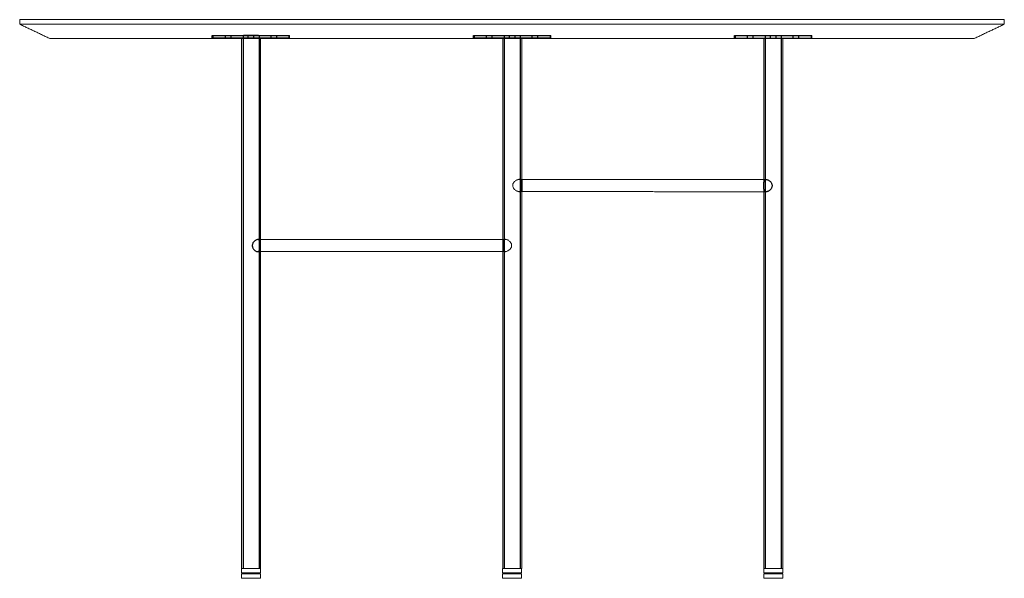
# Model space of a CAD drawing. Header units: millimetres. Extents: x -1524 to 1565, y -1495 to 941.
# Tile 6 of 7: x -1524 to -224, y 204 to 941. Entities that reach past the tile are written whole.
import ezdxf

# ---------------------------------------------------------------- set-up
doc = ezdxf.new("R2010")
doc.units = ezdxf.units.MM
doc.header["$MEASUREMENT"] = 0
doc.layers.add('Make2D$hidden$lines', color=7, linetype='Continuous', true_color=0xffffff)
doc.layers.add('Make2D$visible$lines', color=7, linetype='Continuous', lineweight=15, true_color=0x000000)

msp = doc.modelspace()

# ---------------------------------------------------------------- linework, layer by layer
at = {"layer": 'Make2D$hidden$lines'}
for points, weights, knots in [([(-1270.2, 920.1), (-1270.2, 920.1), (-1219.2, 920.1), (-1168.5, 920.1), (-1168.2, 920.1)], [0.99772071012, 0.707106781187, 1, 0.708250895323, 0.99772071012], [79.797681, 79.797681, 79.797681, 160.065065, 160.065065, 240.018906, 240.018906, 240.018906]), ([(-1168.8, 916.6), (-1168.8, 916.6), (-1168.8, 916.6), (-1171, 916.6), (-1220.9, 916.6), (-1268.4, 916.6), (-1268.8, 916.6)], [0.980129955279, 0.989702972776, 1, 0.707106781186, 1, 0.71740380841, 0.980129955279], [75.778651, 75.778651, 75.778651, 78.539816, 78.539816, 157.079633, 157.079633, 232.858284, 232.858284, 232.858284]), ([(-925, 920.1), (-925, 920.1), (-874, 920.1), (-823.3, 920.1), (-823, 920.1)], [0.99772071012, 0.707106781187, 1, 0.708250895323, 0.99772071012], [79.797681, 79.797681, 79.797681, 160.065065, 160.065065, 240.018906, 240.018906, 240.018906]), ([(-824, 916.6), (-824, 916.6), (-824.1, 916.6), (-826.2, 916.6), (-876.2, 916.6), (-923.7, 916.6), (-924, 916.6)], [0.980129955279, 0.989702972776, 1, 0.707106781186, 1, 0.71740380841, 0.980129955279], [75.778651, 75.778651, 75.778651, 78.539816, 78.539816, 157.079633, 157.079633, 232.858284, 232.858284, 232.858284]), ([(-580.4, 920.1), (-580.4, 920.1), (-529.4, 920.1), (-478.7, 920.1), (-478.4, 920.1)], [0.99772071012, 0.707106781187, 1, 0.708250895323, 0.99772071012], [79.797681, 79.797681, 79.797681, 160.065065, 160.065065, 240.018906, 240.018906, 240.018906]), ([(-579.4, 916.6), (-579.4, 916.6), (-579.4, 916.6), (-577.2, 916.6), (-527.3, 916.6), (-479.8, 916.6), (-479.4, 916.6)], [0.980129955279, 0.989702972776, 1, 0.707106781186, 1, 0.71740380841, 0.980129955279], [75.778651, 75.778651, 75.778651, 78.539816, 78.539816, 157.079633, 157.079633, 232.858284, 232.858284, 232.858284])]:
    msp.add_rational_spline(points, weights, degree=2, knots=knots, dxfattribs=at)
for points in [[(-1270.2, 916.2), (-1270.2, 918.1), (-1270.2, 920.1)], [(-1268.8, 916.6), (-1268.8, 918.3), (-1268.8, 920.1)], [(-1252.5, 916.6), (-1252.5, 918.3), (-1252.5, 920.1)], [(-1245, 916.6), (-1245, 918.3), (-1245, 920.1)], [(-1231.3, 916.6), (-1231.3, 916.4), (-1231.3, 916.2)], [(-1229.3, 920.1), (-1229.3, 568.3), (-1229.3, 216.6)], [(-1218.1, 920.1), (-1223.5, 920.1), (-1228.8, 920.1)], [(-1222.5, 916.6), (-1222.5, 918.3), (-1222.5, 920.1)], [(-1215, 916.6), (-1215, 918.3), (-1215, 920.1)], [(-1208.3, 920.1), (-1208.3, 568.3), (-1208.3, 216.6)], [(-1206.3, 916.6), (-1206.3, 916.4), (-1206.3, 916.2)], [(-1192.5, 916.6), (-1192.5, 918.3), (-1192.5, 920.1)], [(-1185, 916.6), (-1185, 918.3), (-1185, 920.1)], [(-1168.8, 920.1), (-1168.8, 918.3), (-1168.8, 916.6)], [(-1168.2, 916.2), (-1168.2, 918.1), (-1168.2, 920.1)], [(-925, 916.2), (-925, 918.1), (-925, 920.1)], [(-924, 916.6), (-924, 918.3), (-924, 920.1)], [(-907.8, 916.6), (-907.8, 918.3), (-907.8, 920.1)], [(-900.3, 916.6), (-900.3, 918.3), (-900.3, 920.1)], [(-886.5, 916.6), (-886.5, 916.4), (-886.5, 916.2)], [(-884.5, 920.1), (-884.5, 568.3), (-884.5, 216.6)], [(-877.8, 916.6), (-877.8, 918.3), (-877.8, 920.1)], [(-870.3, 916.6), (-870.3, 918.3), (-870.3, 920.1)], [(-863.5, 920.1), (-863.5, 568.3), (-863.5, 216.6)], [(-861.5, 916.6), (-861.5, 916.4), (-861.5, 916.2)], [(-847.8, 916.6), (-847.8, 918.3), (-847.8, 920.1)], [(-840.3, 916.6), (-840.3, 918.3), (-840.3, 920.1)], [(-824, 920.1), (-824, 918.3), (-824, 916.6)], [(-823, 916.2), (-823, 918.1), (-823, 920.1)], [(-580.4, 916.2), (-580.4, 918.1), (-580.4, 920.1)], [(-579.4, 916.6), (-579.4, 918.3), (-579.4, 920.1)], [(-563.2, 916.6), (-563.2, 918.3), (-563.2, 920.1)], [(-555.7, 916.6), (-555.7, 918.3), (-555.7, 920.1)], [(-541.9, 916.6), (-541.9, 916.4), (-541.9, 916.2)], [(-539.9, 920.1), (-539.9, 568.3), (-539.9, 216.6)], [(-533.2, 916.6), (-533.2, 918.3), (-533.2, 920.1)], [(-525.7, 916.6), (-525.7, 918.3), (-525.7, 920.1)], [(-518.9, 920.1), (-518.9, 568.3), (-518.9, 216.6)], [(-516.9, 916.6), (-516.9, 916.4), (-516.9, 916.2)], [(-503.2, 916.6), (-503.2, 918.3), (-503.2, 920.1)], [(-495.7, 916.6), (-495.7, 918.3), (-495.7, 920.1)], [(-479.4, 920.1), (-479.4, 918.3), (-479.4, 916.6)], [(-478.4, 916.2), (-478.4, 918.1), (-478.4, 920.1)], [(-861.5, 730.2), (-861.5, 722.2), (-861.5, 714.2)], [(-541.9, 730), (-540.2, 730), (-538.5, 730)], [(-538.5, 714), (-540.2, 714), (-541.9, 714)], [(-1209.6, 650.9), (-1208, 650.9), (-1206.3, 650.9)], [(-886.5, 651.1), (-886.5, 643.1), (-886.5, 635.1)], [(-1206.3, 634.9), (-1208, 634.9), (-1209.6, 634.9)]]:
    msp.add_open_spline(points, degree=2, dxfattribs=at)
msp.add_rational_spline([(-1209, 920.1), (-1208.9, 920.1), (-1218.1, 920.1)], [0.973828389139, 0.720836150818, 1], degree=2, dxfattribs=at)
for points, knots in [([(-861.6, 722.2), (-861.6, 722.9), (-861.7, 724.2), (-861.8, 725.8), (-862, 727.2), (-862.4, 728.3), (-862.9, 729.1), (-863.6, 729.8), (-864.4, 730.2), (-865, 730.2), (-865.4, 730.2)], [0, 0, 0, 0, 2.090689, 3.672376, 4.982764, 6.160936, 7.123315, 8.01197, 8.910725, 9.867719, 9.867719, 9.867719, 9.867719]), ([(-530.9, 722), (-530.9, 722.5), (-531, 723.4), (-531.5, 724.8), (-532.2, 726.2), (-533.2, 727.4), (-534.4, 728.5), (-535.8, 729.3), (-537.1, 729.9), (-538, 730), (-538.5, 730), (-538.8, 730), (-539.4, 730), (-540.2, 729.6), (-540.8, 729), (-541.3, 728.1), (-541.6, 727.1), (-541.8, 725.8), (-541.9, 724.5), (-541.9, 723.2), (-541.9, 722.4), (-541.9, 722), (-541.9, 721.6), (-541.9, 720.9), (-541.9, 719.6), (-541.8, 718.3), (-541.6, 717), (-541.3, 715.9), (-540.8, 715.1), (-540.2, 714.5), (-539.4, 714.1), (-538.8, 714), (-538.5, 714), (-538, 714), (-537.1, 714.2), (-535.8, 714.7), (-534.4, 715.6), (-533.2, 716.7), (-532.2, 717.9), (-531.5, 719.3), (-531, 720.6), (-530.9, 721.6), (-530.9, 722)], [0, 0, 0, 0, 1.408506, 2.837763, 4.351904, 5.940115, 7.592715, 9.201056, 10.662897, 11.955778, 11.955778, 11.955778, 12.863847, 13.747832, 14.618208, 15.54125, 16.590457, 17.866555, 19.490408, 20.50863, 21.72483, 21.72483, 21.72483, 22.97202, 23.982756, 25.547891, 26.829179, 27.916788, 28.890766, 29.740694, 30.562316, 31.491414, 31.491414, 31.491414, 32.753584, 34.250139, 35.877603, 37.546168, 39.133503, 40.618064, 42.071117, 43.445561, 43.445561, 43.445561, 43.445561]), ([(-865.4, 714.2), (-865, 714.2), (-864.4, 714.3), (-863.6, 714.7), (-862.9, 715.4), (-862.4, 716.2), (-862, 717.3), (-861.8, 718.6), (-861.7, 720.3), (-861.6, 721.6), (-861.6, 722.2)], [0, 0, 0, 0, 0.935001, 1.852846, 2.761857, 3.71881, 4.827009, 6.129336, 7.807102, 9.871641, 9.871641, 9.871641, 9.871641]), ([(-1217.2, 642.9), (-1217.2, 643.4), (-1217.1, 644.3), (-1216.7, 645.7), (-1215.9, 647), (-1214.9, 648.2), (-1213.7, 649.3), (-1212.4, 650.2), (-1211.1, 650.7), (-1210.1, 650.9), (-1209.7, 650.9), (-1209.4, 650.9), (-1208.8, 650.8), (-1208, 650.4), (-1207.4, 649.8), (-1206.9, 649), (-1206.6, 647.9), (-1206.4, 646.7), (-1206.3, 645.4), (-1206.3, 644.1), (-1206.3, 643.3), (-1206.3, 642.9), (-1206.3, 642.5), (-1206.3, 641.7), (-1206.3, 640.4), (-1206.4, 639.2), (-1206.6, 637.9), (-1206.9, 636.8), (-1207.4, 635.9), (-1208, 635.3), (-1208.8, 635), (-1209.4, 634.9), (-1209.7, 634.9), (-1210.1, 634.9), (-1211, 635), (-1212.4, 635.6), (-1213.7, 636.5), (-1215, 637.6), (-1215.9, 638.8), (-1216.7, 640.1), (-1217.1, 641.5), (-1217.2, 642.4), (-1217.2, 642.9)], [0, 0, 0, 0, 1.407386, 2.835673, 4.348634, 5.935193, 7.585726, 9.191065, 10.648965, 11.937124, 11.937124, 11.937124, 12.842152, 13.722879, 14.590432, 15.51125, 16.55878, 17.833722, 19.381102, 20.436001, 21.693148, 21.693148, 21.693148, 22.941459, 23.952613, 25.51735, 26.797544, 27.883362, 28.85495, 29.70212, 30.520724, 31.446674, 31.446674, 31.446674, 32.704187, 34.196742, 35.821226, 37.487632, 39.073372, 40.556728, 42.008702, 43.382184, 43.382184, 43.382184, 43.382184]), ([(-882.8, 651.1), (-883.1, 651.1), (-883.7, 651), (-884.5, 650.6), (-885.2, 650), (-885.7, 649.1), (-886.1, 648), (-886.3, 646.7), (-886.4, 645), (-886.4, 643.8), (-886.4, 643.1)], [0, 0, 0, 0, 0.953651, 1.849051, 2.734788, 3.694733, 4.870941, 6.180239, 7.761598, 9.853605, 9.853605, 9.853605, 9.853605]), ([(-886.4, 643.1), (-886.4, 642.4), (-886.4, 641.1), (-886.3, 639.5), (-886.1, 638.1), (-885.7, 637.1), (-885.2, 636.2), (-884.5, 635.6), (-883.7, 635.2), (-883.1, 635.1), (-882.8, 635.1)], [0, 0, 0, 0, 2.142329, 3.743284, 5.044443, 6.150826, 7.10539, 8.011379, 8.925776, 9.857547, 9.857547, 9.857547, 9.857547])]:
    msp.add_open_spline(points, degree=3, knots=knots, dxfattribs=at)
at = {"layer": 'Make2D$visible$lines'}
for points in [[(-1524.3, 935.2), (-1524.3, 938.2), (-1524.3, 941.2)], [(-874.3, 941.2), (-1199.3, 941.2), (-1524.3, 941.2)], [(-224.3, 941.2), (-549.3, 941.2), (-874.3, 941.2)], [(-224.3, 935.2), (-224.3, 938.2), (-224.3, 941.2)], [(-1484.3, 916.2), (-1504.3, 925.7), (-1524.3, 935.2)], [(-874.3, 935.2), (-1199.3, 935.2), (-1524.3, 935.2)], [(-224.3, 935.2), (-549.3, 935.2), (-874.3, 935.2)], [(-264.3, 916.2), (-244.3, 925.7), (-224.3, 935.2)], [(-874.3, 916.2), (-1179.3, 916.2), (-1484.3, 916.2)], [(-1231.3, 916.2), (-1231.3, 566.4), (-1231.3, 216.6)], [(-1206.3, 916.2), (-1206.3, 566.4), (-1206.3, 216.6)], [(-886.5, 916.2), (-886.5, 783.6), (-886.5, 651.1)], [(-264.3, 916.2), (-569.3, 916.2), (-874.3, 916.2)], [(-861.5, 916.2), (-861.5, 823.2), (-861.5, 730.2)], [(-541.9, 916.2), (-541.9, 566.4), (-541.9, 216.6)], [(-516.9, 916.2), (-516.9, 566.4), (-516.9, 216.6)], [(-865.4, 730.2), (-703.7, 730.1), (-541.9, 730)], [(-541.9, 714), (-703.7, 714.1), (-865.4, 714.2)], [(-861.5, 714.2), (-861.5, 465.4), (-861.5, 216.6)], [(-1206.3, 650.9), (-1044.5, 651), (-882.7, 651.1)], [(-882.7, 635.1), (-1044.5, 635), (-1206.3, 634.9)], [(-886.5, 635.1), (-886.5, 425.8), (-886.5, 216.6)], [(-1231.3, 216.6), (-1231.3, 213.6), (-1231.3, 210.6)], [(-1218.8, 216.6), (-1225, 216.6), (-1231.3, 216.6)], [(-1218.8, 210.6), (-1225, 210.6), (-1231.3, 210.6)], [(-1231.3, 209.6), (-1231.3, 206.6), (-1231.3, 203.6)], [(-1218.8, 209.6), (-1225, 209.6), (-1231.3, 209.6)], [(-1226.3, 209.6), (-1226.3, 210.1), (-1226.3, 210.6)], [(-1211.3, 209.6), (-1211.3, 210.1), (-1211.3, 210.6)], [(-1206.3, 216.6), (-1206.3, 213.6), (-1206.3, 210.6)], [(-1206.3, 209.6), (-1206.3, 206.6), (-1206.3, 203.6)], [(-886.7, 216.6), (-886.7, 213.6), (-886.7, 210.6)], [(-886.7, 209.6), (-886.7, 206.6), (-886.7, 203.6)], [(-881.7, 209.6), (-881.7, 210.1), (-881.7, 210.6)], [(-874, 216.6), (-874.1, 216.6), (-874.2, 216.6)], [(-874.2, 210.6), (-867.9, 210.6), (-861.7, 210.6)], [(-874.2, 209.6), (-867.9, 209.6), (-861.7, 209.6)], [(-866.7, 209.6), (-866.7, 210.1), (-866.7, 210.6)], [(-861.7, 216.6), (-861.7, 213.6), (-861.7, 210.6)], [(-861.7, 209.6), (-861.7, 206.6), (-861.7, 203.6)], [(-541.9, 216.6), (-541.9, 213.6), (-541.9, 210.6)], [(-541.9, 209.6), (-541.9, 206.6), (-541.9, 203.6)], [(-536.9, 209.6), (-536.9, 210.1), (-536.9, 210.6)], [(-529.4, 216.6), (-523.2, 216.6), (-516.9, 216.6)], [(-529.4, 210.6), (-523.2, 210.6), (-516.9, 210.6)], [(-529.4, 209.6), (-523.2, 209.6), (-516.9, 209.6)], [(-521.9, 209.6), (-521.9, 210.1), (-521.9, 210.6)], [(-516.9, 216.6), (-516.9, 213.6), (-516.9, 210.6)], [(-516.9, 209.6), (-516.9, 206.6), (-516.9, 203.6)], [(-1218.8, 203.6), (-1225, 203.6), (-1231.3, 203.6)], [(-874.2, 203.6), (-867.9, 203.6), (-861.7, 203.6)], [(-529.4, 203.6), (-523.2, 203.6), (-516.9, 203.6)]]:
    msp.add_open_spline(points, degree=2, dxfattribs=at)
for points, knots in [([(-865.4, 730.2), (-865.9, 730.2), (-866.8, 730.1), (-868.2, 729.5), (-869.6, 728.7), (-870.9, 727.6), (-872, 726.3), (-872.8, 725), (-873.2, 723.6), (-873.3, 722.7), (-873.3, 722.2), (-873.3, 721.8), (-873.2, 720.9), (-872.7, 719.5), (-872, 718.2), (-870.9, 716.9), (-869.6, 715.8), (-868.2, 715), (-866.8, 714.4), (-865.9, 714.2), (-865.4, 714.2)], [12.939207, 12.939207, 12.939207, 12.939207, 14.264507, 15.815591, 17.48423, 19.183243, 20.834098, 22.377617, 23.80635, 25.154825, 25.154825, 25.154825, 26.538655, 27.945161, 29.4957, 31.117207, 32.850009, 34.499832, 36.015483, 37.3697, 37.3697, 37.3697, 37.3697]), ([(-882.7, 635.1), (-882.2, 635.1), (-881.3, 635.2), (-879.9, 635.8), (-878.5, 636.7), (-877.3, 637.7), (-876.2, 639), (-875.4, 640.3), (-874.9, 641.7), (-874.8, 642.6), (-874.8, 643.1), (-874.8, 643.5), (-874.9, 644.5), (-875.4, 645.8), (-876.2, 647.2), (-877.2, 648.4), (-878.5, 649.5), (-879.9, 650.4), (-881.3, 650.9), (-882.2, 651.1), (-882.7, 651.1)], [0, 0, 0, 0, 1.349018, 2.860263, 4.506665, 6.185946, 7.796035, 9.326114, 10.810729, 12.193075, 12.193075, 12.193075, 13.540268, 14.967606, 16.50955, 18.158409, 19.854878, 21.520122, 23.066746, 24.3869, 24.3869, 24.3869, 24.3869])]:
    msp.add_open_spline(points, degree=3, knots=knots, dxfattribs=at)
for points, weights, knots in [([(-1206.3, 216.6), (-1206.3, 216.6), (-1206.3, 216.6), (-1206.3, 216.6), (-1218.8, 216.6)], [0.995450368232, 0.997707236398, 1, 0.707106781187, 1], [58.75116, 58.75116, 58.75116, 58.904862, 58.904862, 78.539816, 78.539816, 78.539816]), ([(-1206.3, 210.6), (-1206.3, 210.6), (-1206.3, 210.6), (-1206.3, 210.6), (-1218.8, 210.6)], [0.995459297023, 0.997711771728, 1, 0.707106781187, 1], [58.751464, 58.751464, 58.751464, 58.904862, 58.904862, 78.539816, 78.539816, 78.539816]), ([(-1206.3, 209.6), (-1206.3, 209.6), (-1206.3, 209.6), (-1206.3, 209.6), (-1218.8, 209.6)], [0.995459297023, 0.997711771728, 1, 0.707106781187, 1], [58.751464, 58.751464, 58.751464, 58.904862, 58.904862, 78.539816, 78.539816, 78.539816]), ([(-886.7, 216.6), (-886.7, 216.6), (-886.7, 216.6), (-886.7, 216.6), (-874.2, 216.6)], [0.995459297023, 0.997711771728, 1, 0.707106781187, 1], [58.751464, 58.751464, 58.751464, 58.904862, 58.904862, 78.539816, 78.539816, 78.539816]), ([(-886.7, 210.6), (-886.7, 210.6), (-886.7, 210.6), (-886.7, 210.6), (-874.2, 210.6)], [0.995459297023, 0.997711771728, 1, 0.707106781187, 1], [58.751464, 58.751464, 58.751464, 58.904862, 58.904862, 78.539816, 78.539816, 78.539816]), ([(-886.7, 209.6), (-886.7, 209.6), (-886.7, 209.6), (-886.7, 209.6), (-874.2, 209.6)], [0.995459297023, 0.997711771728, 1, 0.707106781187, 1], [58.751464, 58.751464, 58.751464, 58.904862, 58.904862, 78.539816, 78.539816, 78.539816]), ([(-861.5, 216.6), (-861.5, 216.6), (-861.5, 216.6), (-861.5, 216.6), (-874, 216.6)], [0.995459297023, 0.997711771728, 1, 0.707106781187, 1], [58.751464, 58.751464, 58.751464, 58.904862, 58.904862, 78.539816, 78.539816, 78.539816]), ([(-541.9, 216.6), (-541.9, 216.6), (-541.9, 216.6), (-541.9, 216.6), (-529.4, 216.6)], [0.995468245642, 0.997716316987, 1, 0.707106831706, 0.999999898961], [58.751769, 58.751769, 58.751769, 58.904862, 58.904862, 78.539813, 78.539813, 78.539813]), ([(-541.9, 210.6), (-541.9, 210.6), (-541.9, 210.6), (-541.9, 210.6), (-529.4, 210.6)], [0.995459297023, 0.997711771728, 1, 0.707106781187, 1], [58.751464, 58.751464, 58.751464, 58.904862, 58.904862, 78.539816, 78.539816, 78.539816]), ([(-541.9, 209.6), (-541.9, 209.6), (-541.9, 209.6), (-541.9, 209.6), (-529.4, 209.6)], [0.995459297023, 0.997711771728, 1, 0.707106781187, 1], [58.751464, 58.751464, 58.751464, 58.904862, 58.904862, 78.539816, 78.539816, 78.539816]), ([(-1206.3, 203.6), (-1206.3, 203.6), (-1206.3, 203.6), (-1206.3, 203.6), (-1218.8, 203.6)], [0.995459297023, 0.997711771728, 1, 0.707106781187, 1], [58.751464, 58.751464, 58.751464, 58.904862, 58.904862, 78.539816, 78.539816, 78.539816]), ([(-886.7, 203.6), (-886.7, 203.6), (-886.7, 203.6), (-886.7, 203.6), (-874.2, 203.6)], [0.995459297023, 0.997711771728, 1, 0.707106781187, 1], [58.751464, 58.751464, 58.751464, 58.904862, 58.904862, 78.539816, 78.539816, 78.539816]), ([(-541.9, 203.6), (-541.9, 203.6), (-541.9, 203.6), (-541.9, 203.6), (-529.4, 203.6)], [0.995459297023, 0.997711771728, 1, 0.707106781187, 1], [58.751464, 58.751464, 58.751464, 58.904862, 58.904862, 78.539816, 78.539816, 78.539816])]:
    msp.add_rational_spline(points, weights, degree=2, knots=knots, dxfattribs=at)

doc.saveas('drawing.dxf')
